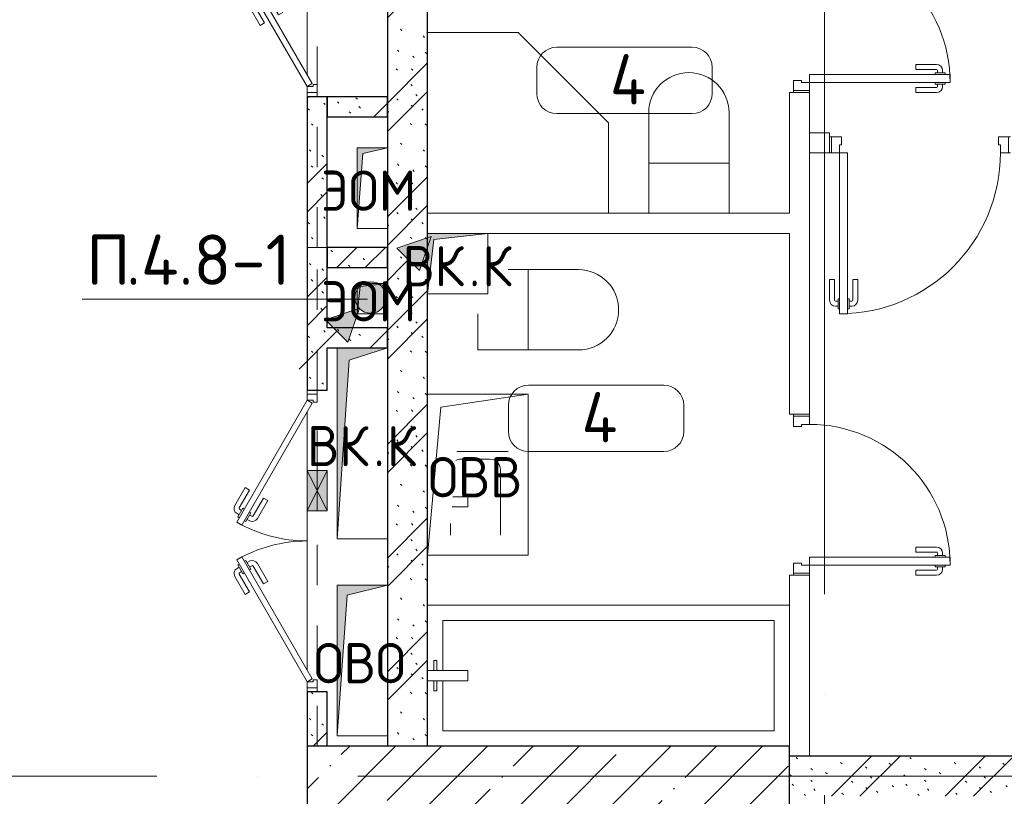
# Model space of a CAD drawing. Header units: millimetres. Extents: x -19737 to 100106, y -4436 to 96517.
# Tile 13 of 59: x -4995 to -95, y 46350 to 50213. Entities that reach past the tile are written whole.
import ezdxf

# ---------------------------------------------------------------- set-up
doc = ezdxf.new("R2010")
doc.units = ezdxf.units.MM
doc.linetypes.add('3_ Штрих_ 1 х 1 мм', pattern=[400, 200, -200])
doc.linetypes.add('ADSK_Линия сетки', pattern=[5000, 4000, -500, 0, -500])
for name, color, linetype, lineweight in [('A-____-NOTE-TEXT', 7, 'Continuous', 18), ('A-AREA-____-IDEN', 7, 'Continuous', 9), ('A-DETL-____-THIN', 7, 'Continuous', 9), ('A-DOOR-____-MCUT', 7, 'Continuous', 9), ('A-DOOR-____-OTLN', 7, 'Continuous', 18), ('A-DOOR-FRAM-MCUT', 7, 'Continuous', 9), ('A-FLOR-____-OTLN', 7, 'Continuous', 18), ('A-GENM-____-OTLN', 7, 'Continuous', 18), ('A-GLAZ-____-MCUT', 7, 'Continuous', 9), ('A-GLAZ-____-OTLN', 7, 'Continuous', 18), ('A-WALL-____-PATT', 7, 'Continuous', 40), ('G-____-____-TEXT', 7, 'Continuous', 9), ('I-WALL-____-MCUT', 7, 'Continuous', 40), ('I-WALL-____-OTLN', 7, 'Continuous', 18), ('M-EQPM-____-OTLN', 7, 'Continuous', 18), ('P-SANR-FIXT-OTLN', 7, 'Continuous', 18), ('S-BEAM-____-OTLN', 7, 'Continuous', 18), ('S-COLS-____-MCUT', 7, 'Continuous', 40), ('S-COLS-____-OTLN', 7, 'Continuous', 18), ('S-GRID-____-OTLN', 7, 'Continuous', 9)]:
    doc.layers.add(name, color=color, linetype=linetype, lineweight=lineweight)
doc.styles.add('GOST Common', font='GOST_Common.ttf', dxfattribs={"height": 200})
doc.styles.add('GOST Common_2', font='GOST_Common.ttf', dxfattribs={"height": 250})
doc.styles.add('ISOCPEUR', font='isocpeur.ttf', dxfattribs={"height": 250})
pattern_1 = [(135, (300.56, 377.28), (-565.6854, 6e-14), [10, -790]), (135, (349.8, 474.73), (-565.6854, 6e-14), [10, -790]), (135, (423.93, 473.06), (-565.6854, 6e-14), [10, -790]), (135, (229.92, 447.9), (-565.6854, 6e-14), [10, -790]), (135, (155.08, 447.9), (-565.6854, 6e-14), [10, -790]), (135, (114.9, 369.03), (-565.6854, 6e-14), [10, -790]), (135, (132.43, 285.8), (-565.6854, 6e-14), [10, -790]), (135, (214.66, 322), (-565.6854, 6e-14), [10, -790]), (135, (198.16, 261.88), (-565.6854, 6e-14), [10, -790]), (135, (45.2, 272.9), (-565.6854, 6e-14), [10, -790]), (135, (42.32, 336.16), (-565.6854, 6e-14), [10, -790]), (135, (92.26, 192.24), (-565.6854, 6e-14), [10, -790]), (135, (7.07, 149.2), (-565.6854, 6e-14), [10, -790]), (135, (80.6, 95.1), (-565.6854, 6e-14), [10, -790]), (135, (79.53, 36.94), (-565.6854, 6e-14), [10, -790]), (135, (153.87, 74.56), (-565.6854, 6e-14), [10, -790]), (135, (228.35, 124.8), (-565.6854, 6e-14), [10, -790]), (135, (279.75, 180.4), (-565.6854, 6e-14), [10, -790]), (135, (282.9, 31.63), (-565.6854, 6e-14), [10, -790]), (135, (377.38, 53.45), (-565.6854, 6e-14), [10, -790]), (135, (352.28, 102.7), (-565.6854, 6e-14), [10, -790]), (135, (354.05, 0), (-565.6854, 6e-14), [10, -790]), (135, (553.23, 16.45), (-565.6854, 6e-14), [10, -790]), (135, (542.38, 63.45), (-565.6854, 6e-14), [10, -790]), (135, (536.58, 239.3), (-565.6854, 6e-14), [10, -790]), (135, (475.85, 203.9), (-565.6854, 6e-14), [10, -790]), (135, (475.85, 316.54), (-565.6854, 6e-14), [10, -790]), (135, (520.8, 408.7), (-565.6854, 6e-14), [10, -790]), (135, (551.1, 470.8), (-565.6854, 6e-14), [10, -790]), (135, (235.25, 537.93), (-565.6854, 6e-14), [10, -790]), (135, (407.25, 547.65), (-565.6854, 6e-14), [10, -790]), (135, (94.5, 558.6), (-565.6854, 6e-14), [10, -790]), (135, (46.4, 532.3), (-565.6854, 6e-14), [10, -790]), (135, (85.56, 465.04), (-565.6854, 6e-14), [10, -790]), (135, (355.53, 181.14), (-565.6854, 6e-14), [10, -790]), (135, (362.23, 243.6), (-565.6854, 6e-14), [10, -790]), (135, (413.45, 344.1), (-565.6854, 6e-14), [10, -790]), (135, (286.3, 273.25), (-565.6854, 6e-14), [10, -790]), (135, (423.02, 263.72), (-565.6854, 6e-14), [10, -790]), (135, (162.94, 190.2), (-565.6854, 6e-14), [10, -790]), (135, (470.25, 120.93), (-565.6854, 6e-14), [10, -790]), (135, (484.48, 9.78), (-565.6854, 6e-14), [10, -790]), (45, (0, 212.13), (-565.6854, 0), []), (45, (212.13, 0), (-565.6854, 0), []), (45, (353.55, 0), (-565.6854, 0), []), (45, (0, 353.55), (-565.6854, 0), [])]

# ---------------------------------------------------------------- blocks, each defined once
blk = doc.blocks.new('АР_Дверь однопольная - 800х2100h_700__Глухая_Су апарт_тип_эт-1417701-02_К1')
at = {"layer": 'A-DOOR-____-MCUT', "color": 254, "lineweight": 15, "true_color": 0xcccccc}
for p, q in [((350, 750), (310, 750)), ((310, 750), (310, 50)), ((350, 50), (350, 750)), ((310, 50), (350, 50))]:
    blk.add_line(p, q, dxfattribs=at)
at = {"layer": 'A-DOOR-____-OTLN', "color": 254, "lineweight": 5, "true_color": 0xcccccc}
for p, q in [((302, 712.5), (290, 712.5)), ((302, 687.5), (290, 687.5)), ((302, 725), (302, 675)), ((310, 725), (302, 725)), ((350, 725), (358, 725)), ((358, 725), (358, 675)), ((358, 712.5), (370, 712.5)), ((358, 687.5), (370, 687.5)), ((260, 580), (260, 682.5)), ((285, 580), (285, 682.5)), ((302, 675), (310, 675)), ((358, 675), (350, 675)), ((375, 580), (375, 682.5)), ((400, 580), (400, 682.5)), ((285, 580), (260, 580)), ((375, 580), (400, 580))]:
    blk.add_line(p, q, dxfattribs=at)
at = {"layer": 'A-DOOR-____-OTLN', "color": 254, "lineweight": 13, "true_color": 0xcccccc}
blk.add_arc((350, 50), 700, 90, 180, dxfattribs=at)
at = {"layer": 'A-DOOR-____-OTLN', "color": 254, "lineweight": 5, "true_color": 0xcccccc}
for centre, radius, start, end in [((290, 682.5), 30, 90, 180), ((290, 682.5), 4.99, 90, 180), ((370, 682.5), 30, 0, 90), ((370, 682.5), 4.99, 0, 90)]:
    blk.add_arc(centre, radius, start, end, dxfattribs=at)
at = {"layer": 'A-DOOR-FRAM-MCUT', "color": 254, "lineweight": 15, "true_color": 0xcccccc}
for p, q in [((-390, 50), (-400, 50)), ((-350, 50), (-390, 50)), ((-390, 50), (-390, -30)), ((-350, 10), (-350, 50)), ((390, 50), (350, 50)), ((350, 50), (350, 10)), ((390, -30), (390, 50)), ((390, 50), (400, 50)), ((-340, 10), (-350, 10)), ((-340, -30), (-340, 10)), ((350, 10), (340, 10)), ((340, 10), (340, -30)), ((-390, -30), (-400, -30)), ((-390, -30), (-340, -30)), ((340, -30), (390, -30)), ((390, -30), (400, -30))]:
    blk.add_line(p, q, dxfattribs=at)
blk = doc.blocks.new('АР_Дверь однопольная - 900х2100h_800__Глухая_Межкомнатные апарт_тип_эт-1418795-02_К1')
at = {"layer": 'A-DOOR-____-MCUT', "color": 254, "lineweight": 15, "true_color": 0xcccccc}
for p, q in [((400, 850), (360, 850)), ((360, 850), (360, 50)), ((400, 50), (400, 850)), ((360, 50), (400, 50))]:
    blk.add_line(p, q, dxfattribs=at)
at = {"layer": 'A-DOOR-____-OTLN', "color": 254, "lineweight": 5, "true_color": 0xcccccc}
for p, q in [((352, 812.5), (340, 812.5)), ((352, 787.5), (340, 787.5)), ((352, 825), (352, 775)), ((360, 825), (352, 825)), ((400, 825), (408, 825)), ((408, 825), (408, 775)), ((408, 812.5), (420, 812.5)), ((408, 787.5), (420, 787.5)), ((310, 680), (310, 782.5)), ((335, 680), (335, 782.5)), ((352, 775), (360, 775)), ((408, 775), (400, 775)), ((425, 680), (425, 782.5)), ((450, 680), (450, 782.5)), ((335, 680), (310, 680)), ((425, 680), (450, 680))]:
    blk.add_line(p, q, dxfattribs=at)
at = {"layer": 'A-DOOR-____-OTLN', "color": 254, "lineweight": 13, "true_color": 0xcccccc}
blk.add_arc((400, 50), 800, 90, 180, dxfattribs=at)
at = {"layer": 'A-DOOR-____-OTLN', "color": 254, "lineweight": 5, "true_color": 0xcccccc}
for centre, radius, start, end in [((340, 782.5), 30, 90, 180), ((340, 782.5), 4.99, 90, 180), ((420, 782.5), 30, 0, 90), ((420, 782.5), 4.99, 0, 90)]:
    blk.add_arc(centre, radius, start, end, dxfattribs=at)
at = {"layer": 'A-DOOR-FRAM-MCUT', "color": 254, "lineweight": 15, "true_color": 0xcccccc}
for p, q in [((-440, 50), (-450, 50)), ((-400, 50), (-440, 50)), ((-440, 50), (-440, -30)), ((-400, 10), (-400, 50)), ((440, 50), (400, 50)), ((400, 50), (400, 10)), ((440, -30), (440, 50)), ((440, 50), (450, 50)), ((-390, 10), (-400, 10)), ((-390, -30), (-390, 10)), ((400, 10), (390, 10)), ((390, 10), (390, -30)), ((-440, -30), (-450, -30)), ((-440, -30), (-390, -30)), ((390, -30), (440, -30)), ((440, -30), (450, -30))]:
    blk.add_line(p, q, dxfattribs=at)
blk = doc.blocks.new('КР_Колонна_ЖБ_Прямоугольная - 300x2400h_B40-V3-02_К1')
at = {"layer": 'S-COLS-____-OTLN', "lineweight": 5, "true_color": 0xcccccc}
h = blk.add_hatch(dxfattribs=at)
h.set_pattern_fill('FP_5', color=254, style=0, pattern_type=2)
h.set_pattern_definition([(315, (-46450, -2364.7), (228.0985, 228.0985), []), (315, (-46450, -2592.8), (228.0985, 228.0985), [403.225, -80.645, 6.706, -73.939])])
h.paths.add_polyline_path([(-150, -1200), (150, -1200), (150, 1200), (-150, 1200), (-150, -272.3)])
at = {"layer": 'S-COLS-____-MCUT', "color": 254, "lineweight": 30, "true_color": 0xcccccc}
for p, q in [((150, 1200), (-150, 1200)), ((-150, 1200), (-150, 1100)), ((150, -1200), (150, 1200)), ((-150, 1100), (-150, -1200)), ((-150, -1200), (150, -1200))]:
    blk.add_line(p, q, dxfattribs=at)
blk = doc.blocks.new('АР_Дверь двупольная - 1500х2100h_750__ОВО_ВК_ ЭОМ-5367528-02_К1')
at = {"layer": 'A-DOOR-____-MCUT', "color": 254, "lineweight": 15, "true_color": 0xcccccc}
for p, q in [((-700, 50), (-93.8, 400)), ((-93.8, 400), (-78.8, 374)), ((93.8, 400), (78.8, 374)), ((700, 50), (93.8, 400)), ((-78.8, 374), (-685, 24)), ((78.8, 374), (685, 24)), ((-685, 24), (-700, 50)), ((685, 24), (700, 50))]:
    blk.add_line(p, q, dxfattribs=at)
at = {"layer": 'A-DOOR-____-OTLN', "color": 254, "lineweight": 5, "true_color": 0xcccccc}
for p, q in [((-266, 358.3), (-177.2, 409.6)), ((-119.4, 394.4), (-162.7, 369.4)), ((-130.3, 388.2), (-136.3, 398.6)), ((-115.4, 387.5), (-119.4, 394.4)), ((115.4, 387.5), (119.4, 394.4)), ((119.4, 394.4), (162.7, 369.4)), ((130.3, 388.2), (136.3, 398.6)), ((266, 358.3), (177.2, 409.6)), ((-253.5, 336.7), (-266, 358.3)), ((-253.5, 336.7), (-164.7, 387.9)), ((-162.7, 369.4), (-158.7, 362.5)), ((-151.9, 375.7), (-157.9, 386.1)), ((-96.4, 354.6), (-139.7, 329.6)), ((-107.3, 348.3), (-101.3, 337.9)), ((-100.4, 361.5), (-96.4, 354.6)), ((100.4, 361.5), (96.4, 354.6)), ((96.4, 354.6), (139.7, 329.6)), ((107.3, 348.3), (101.3, 337.9)), ((151.9, 375.7), (157.9, 386.1)), ((162.7, 369.4), (158.7, 362.5)), ((253.5, 336.7), (164.7, 387.9)), ((253.5, 336.7), (266, 358.3)), ((-213.5, 267.4), (-124.7, 318.6)), ((-201, 245.7), (-112.2, 297)), ((-139.7, 329.6), (-143.7, 336.5)), ((-128.9, 335.8), (-122.9, 325.4)), ((201, 245.7), (112.2, 297)), ((128.9, 335.8), (122.9, 325.4)), ((213.5, 267.4), (124.7, 318.6)), ((139.7, 329.6), (143.7, 336.5)), ((-213.5, 267.4), (-201, 245.7)), ((213.5, 267.4), (201, 245.7))]:
    blk.add_line(p, q, dxfattribs=at)
for centre, radius, start, end in [((-162.2, 383.6), 30, 30, 120), ((162.2, 383.6), 30, 60, 150), ((-162.2, 383.6), 4.99, 30, 120), ((162.2, 383.6), 4.99, 60, 150), ((-127.2, 322.9), 4.99, 300, 30), ((-127.2, 322.9), 30, 300, 30), ((127.2, 322.9), 30, 150, 240), ((127.2, 322.9), 4.99, 150, 240)]:
    blk.add_arc(centre, radius, start, end, dxfattribs=at)
at = {"layer": 'A-DOOR-____-OTLN', "color": 254, "lineweight": 13, "true_color": 0xcccccc}
for centre, start, end in [((-700, 50), 0, 30), ((700, 50), 150, 180)]:
    blk.add_arc(centre, 700, start, end, dxfattribs=at)
at = {"layer": 'A-DOOR-FRAM-MCUT', "color": 254, "lineweight": 15, "true_color": 0xcccccc}
for p, q in [((-730, 50), (-750, 50)), ((-730, 50), (-700, 50)), ((-730, 0), (-730, 50)), ((-700, 50), (-700, 20)), ((730, 50), (700, 50)), ((700, 50), (700, 20)), ((730, 0), (730, 50)), ((730, 50), (750, 50)), ((-730, 0), (-750, 0)), ((-690, 0), (-730, 0)), ((-700, 20), (-690, 20)), ((-690, 20), (-690, 0)), ((700, 20), (690, 20)), ((690, 20), (690, 0)), ((690, 0), (730, 0)), ((730, 0), (750, 0))]:
    blk.add_line(p, q, dxfattribs=at)
blk = doc.blocks.new('АР_Отверстие прямоугольное - ОВВ-5404902-02_К1')
at = {"layer": 'A-GLAZ-____-OTLN', "lineweight": 13, "true_color": 0xf9f9f9}
blk.add_hatch(color=7, dxfattribs=at).paths.add_polyline_path([(25, -50), (225, -50), (225, 50), (25, 50)])
at = {"layer": 'A-GLAZ-____-MCUT', "color": 254, "lineweight": 15, "true_color": 0xcccccc}
for p, q in [((25, 50), (25, -50)), ((225, 50), (225, -50))]:
    blk.add_line(p, q, dxfattribs=at)
at = {"layer": 'A-GLAZ-____-OTLN', "color": 254, "lineweight": 5, "true_color": 0xcccccc}
for p, q in [((225, 50), (25, -50)), ((25, 50), (225, -50))]:
    blk.add_line(p, q, dxfattribs=at)
at = {"layer": 'A-GLAZ-____-OTLN', "color": 254, "lineweight": 13, "true_color": 0xcccccc}
for p, q in [((225, 50), (25, 50)), ((25, 50), (25, -50)), ((225, -50), (225, 50)), ((25, -50), (225, -50))]:
    blk.add_line(p, q, dxfattribs=at)
blk = doc.blocks.new('АР_Дверь двупольная - 1200х2100h_550__ЭОМ_ ОВО_ АПТ_ВК-5366215-02_К1')
at = {"layer": 'A-DOOR-____-MCUT', "color": 254, "lineweight": 15, "true_color": 0xcccccc}
for p, q in [((-550, 50), (-73.7, 325)), ((-58.7, 299), (-535, 24)), ((-73.7, 325), (-58.7, 299)), ((73.7, 325), (58.7, 299)), ((58.7, 299), (535, 24)), ((550, 50), (73.7, 325)), ((-535, 24), (-550, 50)), ((535, 24), (550, 50))]:
    blk.add_line(p, q, dxfattribs=at)
at = {"layer": 'A-DOOR-____-OTLN', "color": 254, "lineweight": 5, "true_color": 0xcccccc}
for p, q in [((-245.9, 283.3), (-157.1, 334.6)), ((-233.4, 261.7), (-144.6, 312.9)), ((-99.3, 319.4), (-142.6, 294.4)), ((-142.6, 294.4), (-138.6, 287.5)), ((-131.8, 300.7), (-137.8, 311.1)), ((-110.2, 313.2), (-116.2, 323.6)), ((-95.3, 312.5), (-99.3, 319.4)), ((95.3, 312.5), (99.3, 319.4)), ((99.3, 319.4), (142.6, 294.4)), ((110.2, 313.2), (116.2, 323.6)), ((131.8, 300.7), (137.8, 311.1)), ((142.6, 294.4), (138.6, 287.5)), ((233.4, 261.7), (144.6, 312.9)), ((245.9, 283.3), (157.1, 334.6)), ((-233.4, 261.7), (-245.9, 283.3)), ((-119.6, 254.6), (-123.6, 261.5)), ((-76.3, 279.6), (-119.6, 254.6)), ((-108.8, 260.8), (-102.8, 250.4)), ((-87.2, 273.3), (-81.2, 262.9)), ((-80.3, 286.5), (-76.3, 279.6)), ((80.3, 286.5), (76.3, 279.6)), ((76.3, 279.6), (119.6, 254.6)), ((87.2, 273.3), (81.2, 262.9)), ((108.8, 260.8), (102.8, 250.4)), ((119.6, 254.6), (123.6, 261.5)), ((233.4, 261.7), (245.9, 283.3)), ((-193.4, 192.4), (-104.6, 243.6)), ((-180.9, 170.7), (-92.1, 222)), ((180.9, 170.7), (92.1, 222)), ((193.4, 192.4), (104.6, 243.6)), ((-193.4, 192.4), (-180.9, 170.7)), ((193.4, 192.4), (180.9, 170.7))]:
    blk.add_line(p, q, dxfattribs=at)
for centre, radius, start, end in [((-142.1, 308.6), 30, 30, 120), ((-142.1, 308.6), 4.99, 30, 120), ((142.1, 308.6), 30, 60, 150), ((142.1, 308.6), 4.99, 60, 150), ((-107.1, 247.9), 4.99, 300, 30), ((-107.1, 247.9), 30, 300, 30), ((107.1, 247.9), 30, 150, 240), ((107.1, 247.9), 4.99, 150, 240)]:
    blk.add_arc(centre, radius, start, end, dxfattribs=at)
at = {"layer": 'A-DOOR-____-OTLN', "color": 254, "lineweight": 13, "true_color": 0xcccccc}
for centre, start, end in [((-550, 50), 0, 30), ((550, 50), 150, 180)]:
    blk.add_arc(centre, 550, start, end, dxfattribs=at)
at = {"layer": 'A-DOOR-FRAM-MCUT', "color": 254, "lineweight": 15, "true_color": 0xcccccc}
for p, q in [((-580, 50), (-600, 50)), ((-580, 50), (-550, 50)), ((-580, 0), (-580, 50)), ((-550, 50), (-550, 20)), ((580, 50), (550, 50)), ((550, 50), (550, 20)), ((580, 0), (580, 50)), ((580, 50), (600, 50)), ((-580, 0), (-600, 0)), ((-540, 0), (-580, 0)), ((-550, 20), (-540, 20)), ((-540, 20), (-540, 0)), ((550, 20), (540, 20)), ((540, 20), (540, 0)), ((540, 0), (580, 0)), ((580, 0), (600, 0))]:
    blk.add_line(p, q, dxfattribs=at)
blk = doc.blocks.new('АР_Перемычка - 100_Уx1_75x5__750-270-5419212-02_К1')
at = {"layer": 'S-BEAM-____-OTLN', "color": 254, "linetype": '3_ Штрих_ 1 х 1 мм', "lineweight": 15, "true_color": 0xdcdcdc}
for p, q in [((-1350, 50), (-1350, -50)), ((870, 50), (870, -50)), ((-1350, 0), (870, 0))]:
    blk.add_line(p, q, dxfattribs=at)
blk = doc.blocks.new('АР_Перемычка - 100_Уx1_75x5__Оп_270_125x80х5_-710-5420118-02_К1')
at = {"layer": 'S-BEAM-____-OTLN', "color": 254, "linetype": '3_ Штрих_ 1 х 1 мм', "lineweight": 15, "true_color": 0xdcdcdc}
for p, q in [((-1020, 50), (-1020, -50)), ((1460, 50), (1460, -50)), ((-1020, 0), (150, 0)), ((150, 0), (350, 0)), ((350, 0), (1460, 0))]:
    blk.add_line(p, q, dxfattribs=at)
blk = doc.blocks.new('АР_Канал вертикальный прямоугольный - ВК_К-7548682-02_К1')
at = {"layer": 'M-EQPM-____-OTLN', "lineweight": 13, "true_color": 0xe2e2e2}
blk.add_hatch(color=254, dxfattribs=at).paths.add_polyline_path([(-150, -150), (-120, 120), (150, 150), (-150, 150)])
at = {"layer": 'M-EQPM-____-OTLN', "color": 253, "lineweight": 13, "true_color": 0xaaaaaa}
for p, q in [((150, 150), (-150, 150)), ((-150, 150), (-150, -150)), ((150, 150), (-150, 150)), ((-150, 150), (-150, -150)), ((-150, -150), (-150, 150)), ((-150, 150), (150, 150)), ((-120, 120), (150, 150)), ((-120, 120), (150, 150)), ((150, -150), (150, 150)), ((150, 150), (150, -150)), ((-150, -150), (-120, 120)), ((-150, -150), (-120, 120)), ((-150, -150), (150, -150)), ((150, -150), (-150, -150))]:
    blk.add_line(p, q, dxfattribs=at)
blk = doc.blocks.new('АР_Канал вертикальный прямоугольный - ЭОМ-7948056-02_К1')
at = {"layer": 'M-EQPM-____-OTLN', "lineweight": 13, "true_color": 0xe2e2e2}
blk.add_hatch(color=254, dxfattribs=at).paths.add_polyline_path([(-75, -200), (-47.5, 172.5), (75, 200), (-75, 200)])
at = {"layer": 'M-EQPM-____-OTLN', "color": 253, "lineweight": 13, "true_color": 0xaaaaaa}
for p, q in [((75, 200), (-75, 200)), ((-75, 200), (-75, -200)), ((75, 200), (-75, 200)), ((-75, 200), (-75, -200)), ((-75, -200), (-75, 200)), ((-75, 200), (75, 200)), ((-47.5, 172.5), (75, 200)), ((-47.5, 172.5), (75, 200)), ((75, -200), (75, 200)), ((75, 200), (75, -200)), ((-75, -200), (-47.5, 172.5)), ((-75, -200), (-47.5, 172.5)), ((-75, -200), (75, -200)), ((75, -200), (-75, -200))]:
    blk.add_line(p, q, dxfattribs=at)
blk = doc.blocks.new('АР_Канал вертикальный прямоугольный - ВК_К-5078156-02_К1')
at = {"layer": 'M-EQPM-____-OTLN', "lineweight": 13, "true_color": 0xe2e2e2}
blk.add_hatch(color=254, dxfattribs=at).paths.add_polyline_path([(-125, -475), (-65, 415), (125, 475), (-125, 475)])
at = {"layer": 'M-EQPM-____-OTLN', "color": 253, "lineweight": 13, "true_color": 0xaaaaaa}
for p, q in [((125, 475), (-125, 475)), ((-125, 475), (-125, -475)), ((125, 475), (-125, 475)), ((-125, 475), (-125, -475)), ((-125, -475), (-125, 475)), ((-125, 475), (125, 475)), ((-65, 415), (125, 475)), ((-65, 415), (125, 475)), ((125, -475), (125, 475)), ((125, 475), (125, -475)), ((-125, -475), (-65, 415)), ((-125, -475), (-65, 415)), ((-125, -475), (125, -475)), ((125, -475), (-125, -475))]:
    blk.add_line(p, q, dxfattribs=at)
blk = doc.blocks.new('АР_Канал вертикальный прямоугольный - ОВО-7811883-02_К1')
at = {"layer": 'M-EQPM-____-OTLN', "lineweight": 13, "true_color": 0xe2e2e2}
blk.add_hatch(color=254, dxfattribs=at).paths.add_polyline_path([(-125, -375), (-75, 325), (125, 375), (-125, 375), (-125, 314.7)])
at = {"layer": 'M-EQPM-____-OTLN', "color": 253, "lineweight": 13, "true_color": 0xaaaaaa}
for p, q in [((125, 375), (-125, 375)), ((-125, 375), (-125, -375)), ((125, 375), (-125, 375)), ((-125, 375), (-125, -375)), ((-125, -375), (-125, 375)), ((-125, 375), (125, 375)), ((-75, 325), (125, 375)), ((-75, 325), (125, 375)), ((125, -375), (125, 375)), ((125, 375), (125, -375)), ((-125, -375), (-75, 325)), ((-125, -375), (-75, 325)), ((-125, -375), (125, -375)), ((125, -375), (-125, -375))]:
    blk.add_line(p, q, dxfattribs=at)
blk = doc.blocks.new('АР_Канал вертикальный прямоугольный - ЭОМ-7948107-02_К1')
at = {"layer": 'M-EQPM-____-OTLN', "lineweight": 13, "true_color": 0xe2e2e2}
blk.add_hatch(color=254, dxfattribs=at).paths.add_polyline_path([(-75, -75), (-60, 60), (75, 75), (-75, 75)])
at = {"layer": 'M-EQPM-____-OTLN', "color": 253, "lineweight": 13, "true_color": 0xaaaaaa}
for p, q in [((75, 75), (-75, 75)), ((-75, 75), (-75, -75)), ((75, 75), (-75, 75)), ((-75, 75), (-75, -75)), ((-75, -75), (-75, 75)), ((-75, 75), (75, 75)), ((-75, -75), (-60, 60)), ((-75, -75), (-60, 60)), ((-60, 60), (75, 75)), ((-60, 60), (75, 75)), ((75, -75), (75, 75)), ((75, 75), (75, -75)), ((-75, -75), (75, -75)), ((75, -75), (-75, -75))]:
    blk.add_line(p, q, dxfattribs=at)
blk = doc.blocks.new('АР_Канал вертикальный прямоугольный - ОВВ-5078211-02_К1')
at = {"layer": 'A-GENM-____-OTLN', "color": 253, "lineweight": 13, "true_color": 0xaaaaaa}
for p, q in [((-250, -400), (-250, 400)), ((-250, 400), (250, 400))]:
    blk.add_line(p, q, dxfattribs=at)
at = {"layer": 'M-EQPM-____-OTLN', "color": 253, "lineweight": 13, "true_color": 0xaaaaaa}
for p, q in [((-250, -400), (-250, 400)), ((-250, 400), (250, 400)), ((-185, 335), (250, 400)), ((250, 400), (250, -400)), ((-250, -400), (-185, 335)), ((250, -400), (-250, -400))]:
    blk.add_line(p, q, dxfattribs=at)
blk = doc.blocks.new('A-PLU-toilet-2-2D - L600xW600xH900-V13-02_К1')
at = {"layer": 'P-SANR-FIXT-OTLN', "color": 253, "lineweight": 13, "true_color": 0xaaaaaa}
for p, q in [((250, 0), (-250, 0)), ((-250, 0), (-250, -400)), ((-250, 0), (-250, -400)), ((250, 0), (-250, 0)), ((0, 0), (0, -400)), ((-250, -400), (250, -400)), ((-250, -400), (250, -400))]:
    blk.add_line(p, q, dxfattribs=at)
blk.add_arc((250, -200), 200, 270, 90, dxfattribs=at)
blk.add_arc((250, -200), 200, 270, 90, dxfattribs=at)
blk = doc.blocks.new('A-PLU-toilet-2-2D - L600xW600xH900-V15-02_К1')
at = {"layer": 'P-SANR-FIXT-OTLN', "color": 253, "lineweight": 13, "true_color": 0xaaaaaa}
for p, q in [((250, 0), (-100, 0)), ((250, 0), (-100, 0)), ((0, 0), (0, -400)), ((-250, -220), (-250, -400)), ((-250, -220), (-250, -400)), ((-250, -400), (250, -400)), ((-250, -400), (250, -400))]:
    blk.add_line(p, q, dxfattribs=at)
blk.add_arc((250, -200), 200, 270, 90, dxfattribs=at)
blk.add_arc((250, -200), 200, 270, 90, dxfattribs=at)
blk = doc.blocks.new('A-PLU-Bath-2-2D - 700x1800-892538-02_К1')
at = {"layer": 'P-SANR-FIXT-OTLN', "color": 253, "lineweight": 13, "true_color": 0xaaaaaa}
for p, q in [((-900, 350), (-900, -350)), ((900, 350), (-900, 350)), ((-900, -350), (-900, 350)), ((-900, 350), (900, 350)), ((900, -350), (900, 350)), ((900, 350), (900, -350)), ((-825, 25), (-825, 275)), ((-825, 275), (825, 275)), ((825, 275), (825, -275)), ((-870, 75), (-855, 75)), ((-870, 25), (-870, 75)), ((-855, 75), (-855, 25)), ((-900, 25), (-700, 25)), ((-700, 25), (-700, -25)), ((-700, -25), (-900, -25)), ((-870, -25), (-870, -75)), ((-855, -75), (-855, -25)), ((-825, -275), (-825, -25)), ((-870, -75), (-855, -75)), ((825, -275), (-825, -275)), ((-900, -350), (900, -350)), ((900, -350), (-900, -350))]:
    blk.add_line(p, q, dxfattribs=at)
blk = doc.blocks.new('A-PLU-Sink-2D - 400 x 500mm-V16-02_К1')
at = {"layer": 'P-SANR-FIXT-OTLN', "color": 253, "lineweight": 13, "true_color": 0xaaaaaa}
for p, q in [((-91.9, 88), (-145.4, 88)), ((-9.3, 2.3), (-9.3, 80.7)), ((40.7, 76.3), (40.7, 2.3)), ((265.7, -197.7), (265.7, 56.4)), ((265.7, 56.4), (265.7, -197.7)), ((40.7, 2.3), (-9.3, 2.3)), ((227.6, -108.8), (227.6, 37.2)), ((-145.4, -159.6), (176.8, -159.6))]:
    blk.add_line(p, q, dxfattribs=at)
for centre, start, end in [((-145.4, 37.2), 90, 94.7322), ((176.8, 37.2), 360, 29.3181), ((176.8, -108.8), 270, 0), ((-145.4, -108.8), 265.2678, 270)]:
    blk.add_arc(centre, 50.8, start, end, dxfattribs=at)
blk = doc.blocks.new('A-PLU-Shower_Corner_2D - 900x900-951487-02_К1')
at = {"layer": 'P-SANR-FIXT-OTLN', "color": 253, "lineweight": 13, "true_color": 0xaaaaaa}
for p, q in [((-900, 0), (0, 0)), ((-900, -450), (-900, 0)), ((0, 0), (-900, 0)), ((-900, 0), (-900, -450)), ((0, 0), (0, -900)), ((0, -900), (0, 0)), ((-450, -900), (-900, -450)), ((-450, -900), (-900, -450)), ((0, -900), (-450, -900)), ((-450, -900), (0, -900))]:
    blk.add_line(p, q, dxfattribs=at)
blk = doc.blocks.new('Наметкина 10_РД_АР_К1_отсоединено_rvt-1-02_К1')
at = {"layer": 'A-WALL-____-PATT', "lineweight": 5, "true_color": 0xcccccc}
h = blk.add_hatch(dxfattribs=at)
h.set_pattern_fill('FP_1', color=254, style=0, pattern_type=2)
h.set_pattern_definition(pattern_1)
h.paths.add_polyline_path([(-3564.7, 46600), (-3464.7, 46600), (-3464.7, 46870), (-3564.7, 46870)])
h.paths.add_polyline_path([(-3464.7, 48370), (-3464.7, 49830), (-3564.7, 49830), (-3564.7, 48370)])
h.paths.add_polyline_path([(-3464.7, 51030), (-3464.7, 51250), (-3564.7, 51250), (-3564.7, 51030)])
h = blk.add_hatch(dxfattribs=at)
h.set_pattern_fill('FP_1', color=254, style=0, pattern_type=2)
h.set_pattern_definition(pattern_1)
h.paths.add_polyline_path([(-3164.7, 46600), (-2964.7, 46600), (-2964.7, 51250), (-3164.7, 51250), (-3164.7, 47339.7)])
h = blk.add_hatch(dxfattribs=at)
h.set_pattern_fill('FP_1', color=254, style=0, pattern_type=2)
h.set_pattern_definition(pattern_1)
h.paths.add_polyline_path([(-3164.7, 49730), (-3164.7, 49830), (-3464.7, 49830), (-3464.7, 49730)])
h = blk.add_hatch(dxfattribs=at)
h.set_pattern_fill('FP_1', color=254, style=0, pattern_type=2)
h.set_pattern_definition(pattern_1)
h.paths.add_polyline_path([(-3164.7, 48980), (-3164.7, 49080), (-3464.7, 49080), (-3464.7, 48980)])
h = blk.add_hatch(dxfattribs=at)
h.set_pattern_fill('FP_1', color=254, style=0, pattern_type=2)
h.set_pattern_definition(pattern_1)
h.paths.add_polyline_path([(-3354.7, 48580), (-3164.7, 48580), (-3164.7, 48680), (-3464.7, 48680), (-3464.7, 48580), (-3414.7, 48580)])
h = blk.add_hatch(dxfattribs=at)
h.set_pattern_fill('FP_1', color=254, style=0, pattern_type=2)
h.set_pattern_definition(pattern_1)
h.paths.add_polyline_path([(2835.3, 46350), (2835.3, 46550), (-1164.7, 46550), (-1164.7, 46350), (-211.7, 46350)])
at = {"layer": 'A-FLOR-____-OTLN', "color": 254, "lineweight": 13, "true_color": 0xcccccc}
for p, q in [((-3564.7, 49940), (-3564.7, 50920)), ((-3564.7, 49830), (-3564.7, 49850)), ((-3564.7, 48350), (-3564.7, 48370)), ((-3564.7, 47970), (-3564.7, 48260)), ((-3564.7, 47770), (-3564.7, 47970)), ((-3564.7, 46980), (-3564.7, 47770)), ((-3564.7, 46870), (-3564.7, 46890))]:
    blk.add_line(p, q, dxfattribs=at)
at = {"layer": 'I-WALL-____-MCUT', "color": 254, "lineweight": 30, "true_color": 0xcccccc}
for p, q in [((-3164.7, 51250), (-3164.7, 46600)), ((-2964.7, 46600), (-2964.7, 51250)), ((-3464.7, 49830), (-3564.7, 49830)), ((-3564.7, 49830), (-3564.7, 48370)), ((-3464.7, 48680), (-3464.7, 49830)), ((-3164.7, 49830), (-3464.7, 49830)), ((-3464.7, 49830), (-3464.7, 49730)), ((-3164.7, 49730), (-3164.7, 49830)), ((-3464.7, 49730), (-3164.7, 49730)), ((-3164.7, 49080), (-3464.7, 49080)), ((-3464.7, 49080), (-3464.7, 48980)), ((-3164.7, 48980), (-3164.7, 49080)), ((-3464.7, 48980), (-3164.7, 48980)), ((-3164.7, 48680), (-3464.7, 48680)), ((-3164.7, 48580), (-3164.7, 48680)), ((-3464.7, 48580), (-3164.7, 48580)), ((-3464.7, 48370), (-3464.7, 48580)), ((-3564.7, 48370), (-3464.7, 48370)), ((-3464.7, 46870), (-3564.7, 46870)), ((-3564.7, 46870), (-3564.7, 46600)), ((-3464.7, 46600), (-3464.7, 46870)), ((2835.3, 46550), (-1164.7, 46550))]:
    blk.add_line(p, q, dxfattribs=at)
at = {"layer": 'I-WALL-____-OTLN', "color": 254, "lineweight": 13, "true_color": 0xcccccc}
for p, q in [((-1164.7, 49250), (-1164.7, 49850)), ((-1064.7, 49850), (-1164.7, 49850)), ((-1064.7, 49850), (-1064.7, 48250)), ((-1064.7, 49650), (-964.7, 49650)), ((-1064.7, 49550), (-1064.7, 49650)), ((-964.7, 49550), (-964.7, 49650)), ((-964.7, 49550), (-1064.7, 49550)), ((-2964.7, 49250), (-1164.7, 49250)), ((-1164.7, 49150), (-2964.7, 49150)), ((-1164.7, 48250), (-1164.7, 49150)), ((-1164.7, 48250), (-1064.7, 48250)), ((-1164.7, 46600), (-1164.7, 47450)), ((-1064.7, 47450), (-1164.7, 47450)), ((-1064.7, 47450), (-1064.7, 46550))]:
    blk.add_line(p, q, dxfattribs=at)
at = {"layer": 'A-DOOR-____-OTLN', "color": 254, "lineweight": 13, "true_color": 0xcccccc}
for name, p, rotation in [('АР_Дверь двупольная - 1200х2100h_550__ЭОМ_ ОВО_ АПТ_ВК-5366215-02_К1', (-3514.7, 50430), 89.99999999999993), ('АР_Дверь однопольная - 800х2100h_700__Глухая_Су апарт_тип_эт-1417701-02_К1', (-1114.7, 50250), 269.9999999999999), ('АР_Дверь однопольная - 900х2100h_800__Глухая_Межкомнатные апарт_тип_эт-1418795-02_К1', (-514.7, 49600), 180), ('АР_Дверь двупольная - 1500х2100h_750__ОВО_ВК_ ЭОМ-5367528-02_К1', (-3514.7, 47620), 89.99999999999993), ('АР_Дверь однопольная - 800х2100h_700__Глухая_Су апарт_тип_эт-1417701-02_К1', (-1114.7, 47850), 269.9999999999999)]:
    blk.add_blockref(name, p, dxfattribs=dict(at, rotation=rotation))
at = {"layer": 'A-GLAZ-____-OTLN', "color": 254, "lineweight": 13, "true_color": 0xcccccc, "rotation": 89.99999999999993}
blk.add_blockref('АР_Отверстие прямоугольное - ОВВ-5404902-02_К1', (-3514.7, 47745), dxfattribs=at)
at = {"layer": 'M-EQPM-____-OTLN', "color": 253, "lineweight": 5, "true_color": 0xaaaaaa}
for name, p in [('АР_Канал вертикальный прямоугольный - ЭОМ-7948056-02_К1', (-3239.7, 49375)), ('АР_Канал вертикальный прямоугольный - ВК_К-7548682-02_К1', (-2814.7, 49000)), ('АР_Канал вертикальный прямоугольный - ЭОМ-7948107-02_К1', (-3239.7, 48825)), ('АР_Канал вертикальный прямоугольный - ВК_К-5078156-02_К1', (-3289.7, 48105)), ('АР_Канал вертикальный прямоугольный - ОВВ-5078211-02_К1', (-2714.7, 47950)), ('АР_Канал вертикальный прямоугольный - ОВО-7811883-02_К1', (-3289.7, 47025))]:
    blk.add_blockref(name, p, dxfattribs=at)
at = {"layer": 'P-SANR-FIXT-OTLN', "color": 253, "lineweight": 5, "true_color": 0xaaaaaa}
for name, p, rotation in [('A-PLU-Shower_Corner_2D - 900x900-951487-02_К1', (-2964.7, 49250), 180), ('A-PLU-toilet-2-2D - L600xW600xH900-V13-02_К1', (-1864.7, 49500), 90.00000000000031), ('A-PLU-Sink-2D - 400 x 500mm-V16-02_К1', (-2762.4, 47799.2), 89.9999999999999)]:
    blk.add_blockref(name, p, dxfattribs=dict(at, rotation=rotation))
for name, p in [('A-PLU-toilet-2-2D - L600xW600xH900-V15-02_К1', (-2464.7, 48970)), ('A-PLU-Bath-2-2D - 700x1800-892538-02_К1', (-2064.7, 46950))]:
    blk.add_blockref(name, p, dxfattribs=at)
at = {"layer": 'S-BEAM-____-OTLN', "color": 254, "lineweight": 13, "true_color": 0xcccccc, "rotation": 89.99999999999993}
for name, p in [('АР_Перемычка - 100_Уx1_75x5__750-270-5419212-02_К1', (-3514.7, 50430)), ('АР_Перемычка - 100_Уx1_75x5__Оп_270_125x80х5_-710-5420118-02_К1', (-3514.7, 47620))]:
    blk.add_blockref(name, p, dxfattribs=at)
at = {"layer": 'S-COLS-____-OTLN', "color": 254, "lineweight": 13, "true_color": 0xcccccc, "rotation": 89.9999999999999}
blk.add_blockref('КР_Колонна_ЖБ_Прямоугольная - 300x2400h_B40-V3-02_К1', (-2364.7, 46450), dxfattribs=at)
at = {"layer": 'A-____-NOTE-TEXT', "color": 253, "lineweight": 5, "true_color": 0xaaaaaa, "char_height": 200, "attachment_point": 1, "style": 'GOST Common'}
for s, insert, width in [('ЭОМ', (-3494.9, 49462.2), 625.316), ('ВК', (-3089.9, 49087.2), 400.844), ('\\fGOST Common|b0|i0|c204|p34|;К', (-2693, 49087.2), 192.405), ('ЭОМ', (-3494.9, 48912.2), 625.316), ('\\fGOST Common|b0|i0|c204|p34|;.', (-2759.2, 49087.2), 80.169), ('ВК', (-3564.9, 48192.2), 400.844), ('\\fGOST Common|b0|i0|c204|p34|;К', (-3168, 48192.2), 192.405), ('\\fGOST Common|b0|i0|c204|p34|;.', (-3234.2, 48192.2), 80.169), ('ОВВ', (-2962.9, 48037.2), 609.282), ('ОВО', (-3531.9, 47112.2), 593.249)]:
    blk.add_mtext(s, dxfattribs=dict(at, insert=insert, width=width))
blk = doc.blocks.new('УГО Выше ниже синее _ 2020 - УГО Выше ниже синее _ 2020-2080151-02_К1')
at = {"layer": 'A-____-NOTE-TEXT', "lineweight": 9, "true_color": 0xff0000}
for points in [[(1.215, 0.668), (0.658, 1.225), (1.508, 1.517)], [(-0.565, -1.112), (-1.122, -0.555), (-0.272, -0.263)]]:
    blk.add_hatch(color=1, dxfattribs=at).paths.add_polyline_path(points)
h = blk.add_hatch(color=1, dxfattribs=at)
edge = h.paths.add_edge_path()
edge.add_arc((0, 0), 0.392, 0, 180)
edge.add_arc((0, 0), 0.392, 180, 360)
at = {"layer": 'A-____-NOTE-TEXT', "color": 1, "lineweight": 9, "true_color": 0xff0000}
for p, q in [((1.508, 1.517), (0.658, 1.225)), ((1.215, 0.668), (1.508, 1.517)), ((0.658, 1.225), (1.215, 0.668)), ((0.277, 0.277), (0.941, 0.941)), ((-0.272, -0.263), (-1.122, -0.555)), ((-0.565, -1.112), (-0.272, -0.263)), ((-1.122, -0.555), (-0.565, -1.112)), ((-1.78, -1.78), (-0.838, -0.838))]:
    blk.add_line(p, q, dxfattribs=at)
blk.add_circle((0, 0), 0.392, dxfattribs=at)
for start, end in [(360, 180), (180, 360)]:
    blk.add_arc((0, 0), 0.392, start, end, dxfattribs=at)
blk = doc.blocks.new('Марка помещения 2 - Марка помещения 2-1605974-02_К1')
at = {"layer": 'A-AREA-____-IDEN', "color": 253, "true_color": 0xaaaaaa}
for p, q in [((-1.797, 0.841), (1.569, 0.841)), ((-2.297, -0.309), (-2.297, 0.341)), ((2.069, 0.341), (2.069, -0.309)), ((1.569, -0.809), (-1.797, -0.809))]:
    blk.add_line(p, q, dxfattribs=at)
for centre, start, end in [((-1.797, 0.341), 90, 180), ((1.569, 0.341), 0, 90), ((-1.797, -0.309), 180, 270), ((1.569, -0.309), 270, 360)]:
    blk.add_arc(centre, 0.5, start, end, dxfattribs=at)

msp = doc.modelspace()

# ---------------------------------------------------------------- linework, layer by layer
at = {"layer": 'A-DETL-____-THIN'}
msp.add_line((-3264.6, 48823.4), (-4684.6, 48823.4), dxfattribs=at)
at = {"layer": 'S-GRID-____-OTLN', "color": 253, "linetype": 'ADSK_Линия сетки', "true_color": 0xaaaaaa}
for p, q in [((-989.7, 32355.1), (-989.7, 56171.7)), ((15688.6, 46450), (-18101.6, 46450))]:
    msp.add_line(p, q, dxfattribs=at)

# ---------------------------------------------------------------- block references
at = {"lineweight": 5}
msp.add_blockref('Наметкина 10_РД_АР_К1_отсоединено_rvt-1-02_К1', (0, 0), dxfattribs=at)
at = {"layer": 'A-____-NOTE-TEXT', "color": 1, "lineweight": 9, "true_color": 0xff0000, "xscale": 200, "yscale": 200, "zscale": 200}
msp.add_blockref('УГО Выше ниже синее _ 2020 - УГО Выше ниже синее _ 2020-2080151-02_К1', (-3248.8, 48831.1), dxfattribs=at)
at = {"layer": 'A-AREA-____-IDEN', "color": 253, "true_color": 0xaaaaaa, "xscale": 199.9999999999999, "yscale": 199.9999999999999, "zscale": 199.9999999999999}
for p in [(-1962.3, 49907.6), (-2103.7, 48226.6)]:
    msp.add_blockref('Марка помещения 2 - Марка помещения 2-1605974-02_К1', p, dxfattribs=at)

# ---------------------------------------------------------------- texts
at = {"layer": 'A-AREA-____-IDEN', "color": 253, "true_color": 0xaaaaaa, "char_height": 250, "width": 240.506, "attachment_point": 1, "style": 'GOST Common_2'}
for insert in [(-2057.8, 50041.3), (-2199.2, 48360.4)]:
    msp.add_mtext('\\fGOST Common|b0|i0|c204|p34|;4', dxfattribs=dict(at, insert=insert))
at = {"layer": 'G-____-____-TEXT', "char_height": 250, "attachment_point": 1, "style": 'ISOCPEUR'}
for s, insert, width in [('\\fISOCPEUR|b0|i0|c204|p34|;П', (-4663.8, 49144), 240.506), ('.4.8-1', (-4465.4, 49144), 994.092)]:
    msp.add_mtext(s, dxfattribs=dict(at, insert=insert, width=width))

doc.saveas('drawing.dxf')
